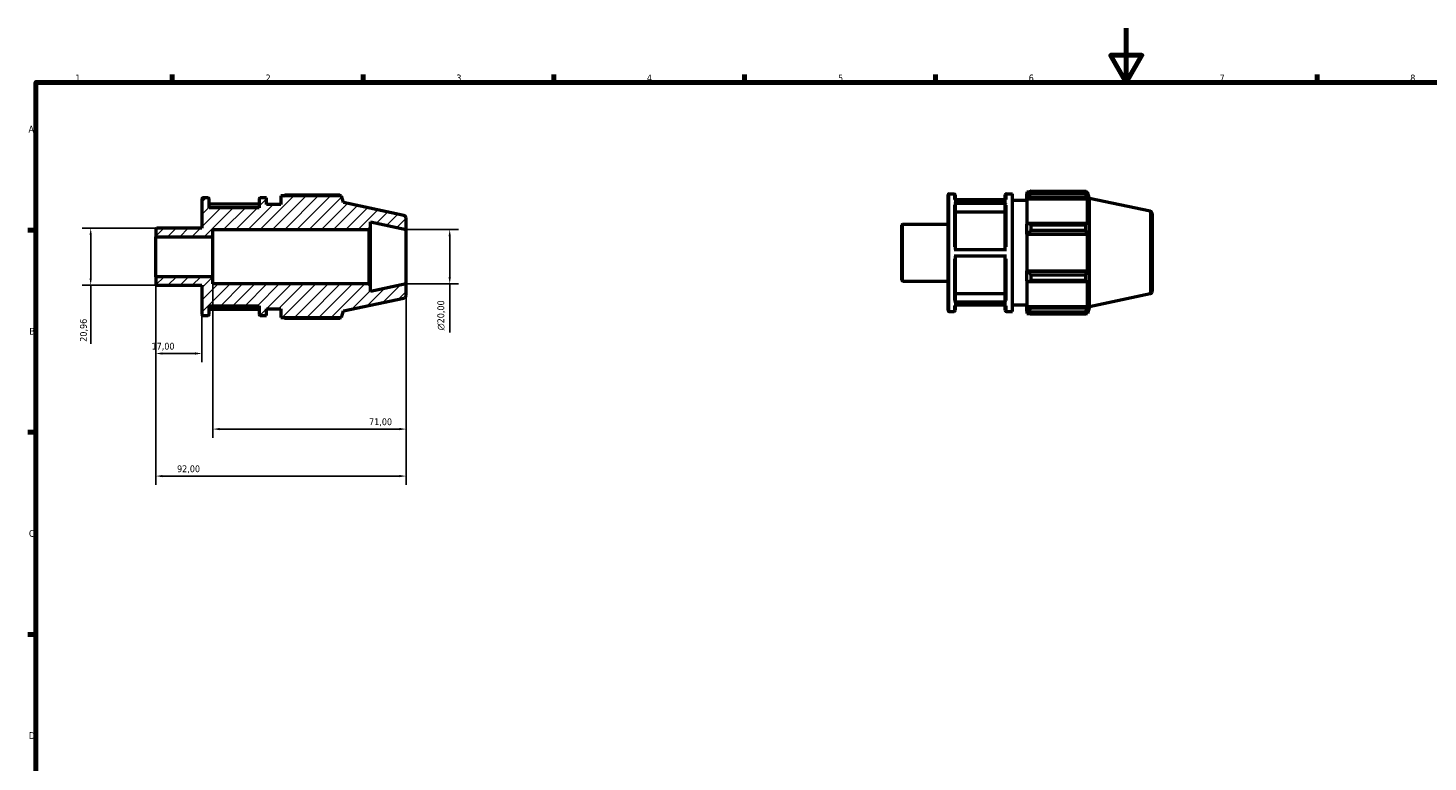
# Model space of a CAD drawing. Header units: millimetres. Extents: x 0 to 931, y 0 to 594.
# Tile 2 of 4: x 17 to 531, y 324 to 594. Entities that reach past the tile are written whole.
import ezdxf

# ---------------------------------------------------------------- set-up
doc = ezdxf.new("R2010")
doc.units = ezdxf.units.MM
for name, color, linetype, lineweight in [('Border (ISO)', 7, 'Continuous', 70), ('Dimension (ISO)', 7, 'Continuous', 25), ('Hatch (ISO)', 7, 'Continuous', 18), ('Visible (ISO)', 7, 'Continuous', 50), ('Visible Narrow (ISO)', 7, 'Continuous', 35)]:
    doc.layers.add(name, color=color, linetype=linetype, lineweight=lineweight)
doc.styles.add('Note Text (ISO)', font='tahoma.ttf')
doc.dimstyles.new('Default (ISO)', dxfattribs={"dimtxt": 2.5, "dimasz": 2.5, "dimexe": 3.175, "dimexo": 0, "dimgap": 0.762, "dimtad": 1, "dimrnd": 1e-08, "dimzin": 0, "dimtxsty": 'Note Text (ISO)', "dimcen": 0.09, "dimdle": 10, "dimclrd": 256, "dimclre": 256, "dimclrt": 232, "dimazin": 0, "dimtfac": 1.40208, "dimtmove": 0, "dimatfit": 3, "dimfxl": 1, "dimtolj": 1, "dimtzin": 0, "dimlwd": -1, "dimlwe": -1, "dimarcsym": 0})

# ---------------------------------------------------------------- blocks, each defined once
blk = doc.blocks.new('Borders Default Border')
at = {"layer": 'Border (ISO)'}
for p, q in [((70.08, 574), (70.08, 576.9)), ((140.17, 574), (140.17, 576.9)), ((210.25, 574), (210.25, 576.9)), ((280.33, 574), (280.33, 576.9)), ((350.42, 574), (350.42, 576.9)), ((490.58, 574), (490.58, 576.9)), ((20, 519.75), (17.1, 519.75)), ((20, 445.5), (17.1, 445.5)), ((20, 371.25), (17.1, 371.25))]:
    blk.add_line(p, q, dxfattribs=at)
at = {"layer": 'Border (ISO)', "flags": 128}
for points in [[(420.5, 594), (420.5, 574), (414.73, 584), (426.27, 584), (420.5, 574)], [(20, 20), (20, 574), (821, 574), (821, 20), (20, 20)]]:
    blk.add_lwpolyline(points, dxfattribs=at)
at = {"layer": 'Border (ISO)', "color": 232, "true_color": 0xca0064, "char_height": 2.5, "attachment_point": 7, "style": 'Note Text (ISO)'}
for s, insert in [('1', (34.48, 574.4)), ('2', (104.37, 574.4)), ('3', (174.43, 574.35)), ('4', (244.42, 574.4)), ('5', (314.64, 574.35)), ('6', (384.66, 574.35)), ('7', (454.77, 574.4)), ('8', (524.81, 574.34)), ('A', (17.29, 555.62)), ('B', (17.59, 481.37)), ('C', (17.43, 407.08)), ('D', (17.43, 332.88))]:
    blk.add_mtext(s, dxfattribs=dict(at, insert=insert))
blk = doc.blocks.new('*D8')
at = {"layer": 'Defpoints', "color": 0, "transparency": 16777216}
for p in [(156, 520), (156, 500), (172, 500)]:
    blk.add_point(p, dxfattribs=at)
at = {"layer": 'Dimension (ISO)', "transparency": 16777216}
for p, q in [((156, 520), (175.18, 520)), ((172, 517.5), (172, 502.5)), ((156, 500), (175.18, 500)), ((172, 500), (172, 482.18))]:
    blk.add_line(p, q, dxfattribs=at)
for points in [[(171.58, 517.5), (172.42, 517.5), (172, 520)], [(171.58, 502.5), (172.42, 502.5), (172, 500)]]:
    blk.add_solid(points, dxfattribs=at)
at = {"layer": 'Dimension (ISO)', "color": 232, "true_color": 0xca0064, "transparency": 16777216, "insert": (167.48, 482.94), "char_height": 2.5, "attachment_point": 1, "rotation": 90, "style": 'Note Text (ISO)'}
blk.add_mtext('\\A1;\\fAIGDT|b0|i0;\\H2.5000;\\ln\\fTahoma|b0|i0;\\H2.5000;20,00', dxfattribs=at)
blk = doc.blocks.new('*D9')
at = {"layer": 'Defpoints', "color": 0, "transparency": 16777216}
for p in [(64, 502.67), (81, 488.8), (64, 474.45)]:
    blk.add_point(p, dxfattribs=at)
at = {"layer": 'Dimension (ISO)', "transparency": 16777216}
for p, q in [((64, 502.67), (64, 471.28)), ((81, 488.8), (81, 471.28)), ((78.5, 474.45), (66.5, 474.45))]:
    blk.add_line(p, q, dxfattribs=at)
for points in [[(66.5, 474.87), (66.5, 474.04), (64, 474.45)], [(78.5, 474.87), (78.5, 474.04), (81, 474.45)]]:
    blk.add_solid(points, dxfattribs=at)
at = {"layer": 'Dimension (ISO)', "color": 232, "true_color": 0xca0064, "transparency": 16777216, "insert": (62.48, 478.39), "char_height": 2.5, "attachment_point": 1, "style": 'Note Text (ISO)'}
blk.add_mtext('\\A1;17,00', dxfattribs=at)
blk = doc.blocks.new('*D10')
at = {"layer": 'Defpoints', "color": 0, "transparency": 16777216}
for p in [(85, 502.67), (156, 500), (156, 446.7)]:
    blk.add_point(p, dxfattribs=at)
at = {"layer": 'Dimension (ISO)', "transparency": 16777216}
for p, q in [((85, 502.67), (85, 443.53)), ((156, 500), (156, 443.53)), ((87.5, 446.7), (153.5, 446.7))]:
    blk.add_line(p, q, dxfattribs=at)
for points in [[(87.5, 447.12), (87.5, 446.28), (85, 446.7)], [(153.5, 447.12), (153.5, 446.28), (156, 446.7)]]:
    blk.add_solid(points, dxfattribs=at)
at = {"layer": 'Dimension (ISO)', "color": 232, "true_color": 0xca0064, "transparency": 16777216, "insert": (142.38, 450.63), "char_height": 2.5, "attachment_point": 1, "style": 'Note Text (ISO)'}
blk.add_mtext('\\A1;71,00', dxfattribs=at)
blk = doc.blocks.new('*D11')
at = {"layer": 'Defpoints', "color": 0, "transparency": 16777216}
for p in [(64, 502.67), (156, 500), (64, 429.43)]:
    blk.add_point(p, dxfattribs=at)
at = {"layer": 'Dimension (ISO)', "transparency": 16777216}
for p, q in [((64, 502.67), (64, 426.25)), ((156, 500), (156, 426.25)), ((153.5, 429.43), (66.5, 429.43))]:
    blk.add_line(p, q, dxfattribs=at)
for points in [[(66.5, 429.84), (66.5, 429.01), (64, 429.43)], [(153.5, 429.84), (153.5, 429.01), (156, 429.43)]]:
    blk.add_solid(points, dxfattribs=at)
at = {"layer": 'Dimension (ISO)', "color": 232, "true_color": 0xca0064, "transparency": 16777216, "insert": (71.85, 433.36), "char_height": 2.5, "attachment_point": 1, "style": 'Note Text (ISO)'}
blk.add_mtext('\\A1;92,00', dxfattribs=at)
blk = doc.blocks.new('*D12')
at = {"layer": 'Defpoints', "color": 0, "transparency": 16777216}
for p in [(64.4, 520.48), (40.13, 499.52), (64.4, 499.52)]:
    blk.add_point(p, dxfattribs=at)
at = {"layer": 'Dimension (ISO)', "transparency": 16777216}
for p, q in [((64.4, 520.48), (36.96, 520.48)), ((40.13, 517.98), (40.13, 502.02)), ((64.4, 499.52), (36.96, 499.52)), ((40.13, 499.52), (40.13, 478))]:
    blk.add_line(p, q, dxfattribs=at)
for points in [[(39.72, 517.98), (40.55, 517.98), (40.13, 520.48)], [(39.72, 502.02), (40.55, 502.02), (40.13, 499.52)]]:
    blk.add_solid(points, dxfattribs=at)
at = {"layer": 'Dimension (ISO)', "color": 232, "true_color": 0xca0064, "transparency": 16777216, "insert": (36.2, 478.76), "char_height": 2.5, "attachment_point": 1, "rotation": 90, "style": 'Note Text (ISO)'}
blk.add_mtext('\\A1;20,96', dxfattribs=at)

msp = doc.modelspace()

# ---------------------------------------------------------------- hatches: boundary and pattern name
at = {"layer": 'Hatch (ISO)'}
h = msp.add_hatch(dxfattribs=at)
h.set_pattern_fill('ANSI31', color=256, scale=25.4, style=0)
h.set_pattern_definition([(45, (0, 0), (-2.245064, 2.245064), [])])
edge = h.paths.add_edge_path()
edge.add_ellipse((155, 495.81), major_axis=(0.208, -0.978), ratio=1, start_angle=0, end_angle=78)
edge.add_line((156, 495.81), (156, 500))
edge.add_line((156, 500), (142.857, 497.206))
edge.add_line((142.857, 497.206), (142.857, 499.4))
edge.add_line((142.857, 499.4), (142.257, 500))
edge.add_line((142.257, 500), (85, 500))
edge.add_line((85, 500), (85, 502.666))
edge.add_line((85, 502.666), (64, 502.666))
edge.add_line((64, 502.666), (64, 499.923))
edge.add_ellipse((64.4, 499.923), major_axis=(-0.4, 0), ratio=1, start_angle=0, end_angle=90)
edge.add_line((64.4, 499.522), (81, 499.522))
edge.add_line((81, 499.522), (81, 488.8))
edge.add_ellipse((81.4, 488.8), major_axis=(-0.4, 0), ratio=1, start_angle=0, end_angle=90)
edge.add_line((81.4, 488.4), (83.229, 488.4))
edge.add_ellipse((83.229, 488.8), major_axis=(0, -0.4), ratio=1, start_angle=0, end_angle=90)
edge.add_line((83.629, 488.8), (83.629, 492))
edge.add_line((83.629, 492), (102.029, 492))
edge.add_line((102.029, 492), (102.029, 488.8))
edge.add_ellipse((102.429, 488.8), major_axis=(-0.4, 0), ratio=1, start_angle=0, end_angle=90)
edge.add_line((102.429, 488.4), (104.657, 488.4))
edge.add_line((104.657, 488.4), (104.657, 490.8))
edge.add_line((104.657, 490.8), (110, 490.8))
edge.add_line((110, 490.8), (110, 487.68))
edge.add_line((110, 487.68), (132.21, 487.68))
edge.add_line((132.21, 487.68), (133, 490.111))
edge.add_line((133, 490.111), (155.208, 494.832))
edge = h.paths.add_edge_path()
edge.add_ellipse((155, 524.19), major_axis=(1, 0), ratio=1, start_angle=0, end_angle=78)
edge.add_line((155.208, 525.168), (133, 529.889))
edge.add_line((133, 529.889), (132.21, 532.32))
edge.add_line((132.21, 532.32), (110, 532.32))
edge.add_line((110, 532.32), (110, 529.2))
edge.add_line((110, 529.2), (104.657, 529.2))
edge.add_line((104.657, 529.2), (104.657, 531.6))
edge.add_line((104.657, 531.6), (102.429, 531.6))
edge.add_ellipse((102.429, 531.2), major_axis=(0, 0.4), ratio=1, start_angle=0, end_angle=90)
edge.add_line((102.029, 531.2), (102.029, 528))
edge.add_line((102.029, 528), (83.629, 528))
edge.add_line((83.629, 528), (83.629, 531.2))
edge.add_ellipse((83.229, 531.2), major_axis=(0.4, 0), ratio=1, start_angle=0, end_angle=90)
edge.add_line((83.229, 531.6), (81.4, 531.6))
edge.add_ellipse((81.4, 531.2), major_axis=(0, 0.4), ratio=1, start_angle=0, end_angle=90)
edge.add_line((81, 531.2), (81, 520.477))
edge.add_line((81, 520.477), (64.4, 520.477))
edge.add_ellipse((64.4, 520.077), major_axis=(0, 0.4), ratio=1, start_angle=0, end_angle=90)
edge.add_line((64, 520.077), (64, 517.334))
edge.add_line((64, 517.334), (85, 517.334))
edge.add_line((85, 517.334), (85, 520))
edge.add_line((85, 520), (142.257, 520))
edge.add_line((142.257, 520), (142.857, 520.6))
edge.add_line((142.857, 520.6), (142.857, 522.794))
edge.add_line((142.857, 522.794), (156, 520))
edge.add_line((156, 520), (156, 524.19))

# ---------------------------------------------------------------- linework, layer by layer
at = {"layer": 'Visible (ISO)'}
for p, q in [((81, 531.2), (81, 520.477)), ((83.229, 531.6), (81.4, 531.6)), ((83.629, 528), (83.629, 531.2)), ((102.029, 531.2), (102.029, 528)), ((104.657, 531.6), (102.429, 531.6)), ((104.657, 529.2), (104.657, 531.6)), ((132.21, 532.32), (110, 532.32)), ((110, 532.32), (110, 529.2)), ((131.664, 532.582), (111.44, 532.582)), ((133, 529.889), (132.21, 532.32)), ((155.208, 525.168), (133, 529.889)), ((355.031, 490.32), (355.031, 532.72)), ((355.431, 533.12), (357.26, 533.12)), ((357.26, 530.746), (376.46, 530.746)), ((357.66, 532.72), (357.66, 530.746)), ((376.06, 530.848), (357.66, 530.848)), ((376.06, 530.746), (376.06, 532.72)), ((376.46, 533.12), (378.688, 533.12)), ((378.688, 489.92), (378.688, 533.12)), ((378.688, 530.72), (384.031, 530.72)), ((384.031, 533.84), (384.031, 533.036)), ((384.031, 533.84), (385.053, 533.84)), ((384.511, 533.493), (384.031, 533.036)), ((384.031, 531.531), (384.031, 533.036)), ((384.031, 531.531), (384.511, 531.957)), ((384.031, 531.318), (384.031, 531.531)), ((384.031, 531.318), (384.031, 521.937)), ((384.031, 531.318), (406.241, 531.318)), ((384.511, 531.957), (406.007, 531.957)), ((385.471, 534.102), (385.471, 533.234)), ((385.471, 534.102), (405.695, 534.102)), ((405.695, 533.234), (385.471, 533.234)), ((405.695, 533.234), (405.695, 534.102)), ((405.831, 533.84), (406.241, 533.84)), ((406.241, 532.807), (406.007, 533.493)), ((406.007, 531.957), (406.241, 531.318)), ((407.031, 531.409), (406.241, 533.84)), ((406.241, 532.807), (406.241, 533.84)), ((406.241, 521.826), (406.241, 531.318)), ((407.031, 491.631), (407.031, 531.409)), ((429.239, 526.688), (407.031, 531.409)), ((102.029, 529.328), (83.629, 529.328)), ((102.029, 528), (83.629, 528)), ((110, 529.2), (104.657, 529.2)), ((376.46, 529.535), (357.26, 529.535)), ((357.66, 529.188), (357.66, 512.607)), ((376.06, 526.41), (357.66, 526.41)), ((376.06, 512.607), (376.06, 529.188)), ((430.031, 525.71), (430.031, 497.33)), ((64, 520.077), (64, 517.334)), ((81, 520.477), (64.4, 520.477)), ((85, 517.334), (85, 520)), ((85, 520), (142.257, 520)), ((142.257, 520), (142.857, 520.6)), ((142.257, 520), (142.257, 500)), ((142.857, 520.6), (142.857, 522.794)), ((142.857, 522.794), (156, 520)), ((142.857, 499.4), (142.857, 520.6)), ((156, 520), (156, 524.19)), ((156, 500), (156, 520)), ((338.031, 501.442), (338.031, 521.597)), ((338.431, 521.997), (355.031, 521.997)), ((384.511, 522.158), (384.031, 521.937)), ((384.031, 518.304), (384.031, 521.937)), ((406.007, 522.158), (384.511, 522.158)), ((385.471, 521.742), (385.471, 519.646)), ((385.471, 521.742), (405.695, 521.742)), ((405.695, 519.646), (385.471, 519.646)), ((405.695, 519.646), (405.695, 521.742)), ((406.241, 521.826), (406.007, 522.158)), ((64, 517.334), (85, 517.334)), ((64, 502.666), (64, 517.334)), ((85, 502.666), (85, 517.334)), ((384.031, 518.304), (384.511, 518.448)), ((384.031, 518.232), (384.031, 518.304)), ((384.031, 518.232), (384.031, 504.808)), ((384.031, 518.232), (406.241, 518.232)), ((384.511, 518.448), (406.007, 518.448)), ((406.007, 518.448), (406.241, 518.232)), ((406.241, 504.808), (406.241, 518.232)), ((357.26, 512.607), (376.46, 512.607)), ((376.46, 510.207), (357.26, 510.207)), ((357.66, 510.207), (357.66, 493.728)), ((376.06, 493.728), (376.06, 510.207)), ((384.031, 504.736), (384.031, 504.808)), ((384.031, 504.808), (406.241, 504.808)), ((384.031, 501.103), (384.031, 504.736)), ((384.511, 504.592), (384.031, 504.736)), ((406.007, 504.592), (384.511, 504.592)), ((406.241, 504.808), (406.007, 504.592)), ((85, 502.666), (64, 502.666)), ((64, 502.666), (64, 499.923)), ((64.4, 499.522), (81, 499.522)), ((81, 499.522), (81, 488.8)), ((85, 500), (85, 502.666)), ((142.257, 500), (85, 500)), ((142.857, 499.4), (142.257, 500)), ((156, 500), (142.857, 497.206)), ((142.857, 497.206), (142.857, 499.4)), ((156, 495.81), (156, 500)), ((338.431, 501.042), (355.031, 501.042)), ((384.031, 501.103), (384.511, 500.881)), ((384.031, 501.103), (384.031, 491.722)), ((384.511, 500.881), (406.007, 500.881)), ((385.471, 503.393), (385.471, 501.298)), ((385.471, 503.393), (405.695, 503.393)), ((405.695, 501.298), (385.471, 501.298)), ((405.695, 501.298), (405.695, 503.393)), ((406.007, 500.881), (406.241, 501.214)), ((406.241, 491.722), (406.241, 501.214)), ((133, 490.111), (155.208, 494.832)), ((357.66, 496.503), (376.06, 496.503)), ((429.239, 496.351), (407.031, 491.631)), ((83.629, 488.8), (83.629, 492)), ((83.629, 492), (102.029, 492)), ((83.629, 490.774), (102.029, 490.774)), ((102.029, 492), (102.029, 488.8)), ((104.657, 488.4), (104.657, 490.8)), ((104.657, 490.8), (110, 490.8)), ((110, 490.8), (110, 487.68)), ((132.21, 487.68), (133, 490.111)), ((355.431, 489.92), (357.26, 489.92)), ((357.26, 493.381), (376.46, 493.381)), ((376.46, 492.192), (357.26, 492.192)), ((357.66, 492.192), (357.66, 490.32)), ((376.06, 490.32), (376.06, 492.192)), ((376.46, 489.92), (378.688, 489.92)), ((378.688, 492.32), (384.031, 492.32)), ((384.031, 491.509), (384.031, 491.722)), ((384.031, 491.722), (406.241, 491.722)), ((384.031, 490.004), (384.031, 491.509)), ((384.511, 491.083), (384.031, 491.509)), ((384.031, 490.004), (384.511, 489.546)), ((384.031, 490.004), (384.031, 489.2)), ((384.031, 489.2), (385.053, 489.2)), ((406.007, 491.083), (384.511, 491.083)), ((385.471, 489.805), (385.471, 488.938)), ((385.471, 489.805), (405.695, 489.805)), ((405.695, 488.938), (385.471, 488.938)), ((405.695, 488.938), (405.695, 489.805)), ((405.831, 489.2), (406.241, 489.2)), ((406.241, 491.722), (406.007, 491.083)), ((406.007, 489.546), (406.241, 490.233)), ((407.031, 491.631), (406.241, 489.2)), ((406.241, 489.2), (406.241, 490.233)), ((81.4, 488.4), (83.229, 488.4)), ((102.429, 488.4), (104.657, 488.4)), ((110, 487.68), (132.21, 487.68)), ((111.44, 487.418), (131.664, 487.418))]:
    msp.add_line(p, q, dxfattribs=at)
for centre, radius, start, end in [((81.4, 531.2), 0.4, 90, 180), ((83.229, 531.2), 0.4, 0, 90), ((102.429, 531.2), 0.4, 90, 180), ((355.431, 532.72), 0.4, 90, 180), ((357.26, 532.72), 0.4, 0, 90), ((376.46, 532.72), 0.4, 90, 180), ((155, 524.19), 1, 0, 78), ((429.031, 525.71), 1, 0, 78), ((64.4, 520.077), 0.4, 90, 180), ((338.431, 521.597), 0.4, 90, 180), ((64.4, 499.923), 0.4, 180, 270), ((338.431, 501.442), 0.4, 180, 270), ((155, 495.81), 1, 282, 0), ((429.031, 497.33), 1, 282, 0), ((81.4, 488.8), 0.4, 180, 270), ((83.229, 488.8), 0.4, 270, 0), ((102.429, 488.8), 0.4, 180, 270), ((355.431, 490.32), 0.4, 180, 270), ((357.26, 490.32), 0.4, 270, 0), ((376.46, 490.32), 0.4, 180, 270)]:
    msp.add_arc(centre, radius, start, end, dxfattribs=at)
for points, weights in [([(111.022, 532.32), (111.227, 532.45), (111.44, 532.582)], [1.01182948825, 1.01393611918, 1.01589660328]), ([(131.8, 532.32), (131.733, 532.45), (131.664, 532.582)], [1.00160993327, 1.00087878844, 1]), ([(385.471, 534.102), (384.972, 533.792), (384.511, 533.493)], [1.01589660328, 1.01130664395, 1.00591559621]), ([(384.511, 531.957), (384.972, 532.582), (385.471, 533.234)], [1.00591559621, 1.01130664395, 1.01589660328]), ([(405.695, 534.102), (405.858, 533.792), (406.007, 533.493)], [1, 1.00206524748, 1.00331505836]), ([(406.007, 531.957), (405.858, 532.582), (405.695, 533.234)], [1.00331505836, 1.00206524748, 1]), ([(385.471, 521.742), (384.972, 521.954), (384.511, 522.158)], [1.01589660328, 1.01130664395, 1.00591559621]), ([(384.511, 518.448), (384.972, 519.035), (385.471, 519.646)], [1.00591559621, 1.01130664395, 1.01589660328]), ([(405.695, 521.742), (405.858, 521.954), (406.007, 522.158)], [1, 1.00206524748, 1.00331505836]), ([(406.007, 518.448), (405.858, 519.035), (405.695, 519.646)], [1.00331505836, 1.00206524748, 1]), ([(385.471, 503.393), (384.972, 504.005), (384.511, 504.592)], [1.01589660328, 1.01130664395, 1.00591559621]), ([(405.695, 503.393), (405.858, 504.005), (406.007, 504.592)], [1, 1.00206524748, 1.00331505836]), ([(384.511, 500.881), (384.972, 501.085), (385.471, 501.298)], [1.00591559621, 1.01130664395, 1.01589660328]), ([(406.007, 500.881), (405.858, 501.085), (405.695, 501.298)], [1.00331505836, 1.00206524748, 1]), ([(385.471, 489.805), (384.972, 490.457), (384.511, 491.083)], [1.01589660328, 1.01130664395, 1.00591559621]), ([(384.511, 489.546), (384.972, 489.248), (385.471, 488.938)], [1.00591559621, 1.01130664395, 1.01589660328]), ([(405.695, 489.805), (405.858, 490.457), (406.007, 491.083)], [1, 1.00206524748, 1.00331505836]), ([(406.007, 489.546), (405.858, 489.248), (405.695, 488.938)], [1.00331505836, 1.00206524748, 1]), ([(111.44, 487.418), (111.227, 487.55), (111.022, 487.68)], [1.01589660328, 1.01393611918, 1.01182948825]), ([(131.664, 487.418), (131.733, 487.55), (131.8, 487.68)], [1, 1.00087878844, 1.00160993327])]:
    msp.add_rational_spline(points, weights, degree=2, dxfattribs=at)
for points, knots in [([(357.26, 529.535), (357.309, 529.535), (357.367, 529.525), (357.458, 529.492), (357.508, 529.464), (357.577, 529.403), (357.61, 529.36), (357.648, 529.281), (357.66, 529.231), (357.66, 529.188)], [0, 0, 0, 0, 0.014800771, 0.014800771, 0.02961555, 0.02961555, 0.044447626, 0.044447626, 0.059294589, 0.059294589, 0.059294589, 0.059294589]), ([(376.06, 529.188), (376.06, 529.231), (376.071, 529.281), (376.109, 529.36), (376.142, 529.403), (376.212, 529.464), (376.261, 529.492), (376.352, 529.525), (376.41, 529.535), (376.46, 529.535)], [0.177887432, 0.177887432, 0.177887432, 0.177887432, 0.192734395, 0.192734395, 0.207566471, 0.207566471, 0.22238125, 0.22238125, 0.237182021, 0.237182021, 0.237182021, 0.237182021]), ([(357.66, 493.728), (357.66, 493.685), (357.648, 493.634), (357.61, 493.555), (357.577, 493.513), (357.508, 493.452), (357.458, 493.424), (357.367, 493.391), (357.309, 493.381), (357.26, 493.381)], [0.177833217, 0.177833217, 0.177833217, 0.177833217, 0.192668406, 0.192668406, 0.207493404, 0.207493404, 0.222306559, 0.222306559, 0.23711012, 0.23711012, 0.23711012, 0.23711012]), ([(376.46, 493.381), (376.41, 493.381), (376.352, 493.391), (376.261, 493.424), (376.212, 493.452), (376.142, 493.513), (376.109, 493.555), (376.071, 493.634), (376.06, 493.685), (376.06, 493.728)], [0, 0, 0, 0, 0.014803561, 0.014803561, 0.029616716, 0.029616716, 0.044441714, 0.044441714, 0.059276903, 0.059276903, 0.059276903, 0.059276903])]:
    msp.add_open_spline(points, degree=3, knots=knots, dxfattribs=at)
at = {"layer": 'Visible Narrow (ISO)'}
for p, q in [((355.431, 532.854), (355.431, 490.186)), ((357.26, 530.973), (357.26, 533.114)), ((376.46, 533.114), (376.46, 530.973)), ((357.26, 513.615), (357.26, 528.958)), ((376.46, 528.958), (376.46, 513.615)), ((429.239, 496.538), (429.239, 526.501)), ((338.431, 521.868), (338.431, 501.171)), ((357.26, 493.949), (357.26, 509.2)), ((376.46, 509.2), (376.46, 493.949)), ((357.26, 489.926), (357.26, 491.974)), ((376.46, 491.974), (376.46, 489.926))]:
    msp.add_line(p, q, dxfattribs=at)

# ---------------------------------------------------------------- block references
msp.add_blockref('Borders Default Border', (0, 0))

# ---------------------------------------------------------------- dimensions: what is measured, and where the dimension line sits
at = {"layer": 'Dimension (ISO)'}
for base, p1, p2, angle, override, picture, middle in [((40.13281645, 499.5225), (64.4, 520.4775), (64.4, 499.5225), 90, {"dimdec": 2, "dimtp": 0, "dimtm": 0, "dimtdec": 2, "dimtofl": 0, "dimatfit": 2}, '*D12', (40.13281645, 482.8855)), ((64, 474.453), (81, 488.8), (64, 502.666), 180, {"dimdec": 2, "dimtp": 0, "dimtm": 0, "dimtdec": 2, "dimtofl": 0, "dimatfit": 1}, '*D9', (66.5, 474.453)), ((64, 429.427), (156, 500), (64, 502.666), 180, {"dimdec": 2, "dimtp": 0, "dimtm": 0, "dimtdec": 2, "dimtofl": 0, "dimatfit": 1}, '*D11', (76, 429.427)), ((156, 446.701), (85, 502.666), (156, 500), 180, {"dimdec": 2, "dimtp": 0, "dimtm": 0, "dimtdec": 2, "dimtofl": 0, "dimatfit": 1}, '*D10', (146.5, 446.701))]:
    dim = msp.add_linear_dim(base=base, p1=p1, p2=p2, angle=angle, dimstyle='Default (ISO)', override=override, dxfattribs=at)
    dim.commit()
    dim.dimension.update_dxf_attribs({"geometry": picture, "text_midpoint": middle, "dimtype": 160})
dim = msp.add_linear_dim(base=(172, 500), p1=(156, 520), p2=(156, 500), angle=90, text='\\fAIGDT|b0|i0;\\H2.5000;\\ln\\fTahoma|b0|i0;\\H2.5000;<>', dimstyle='Default (ISO)', override={"dimdec": 2, "dimtp": 0, "dimtm": 0, "dimtdec": 2, "dimtofl": 0, "dimatfit": 2}, dxfattribs=at)
dim.commit()
dim.dimension.update_dxf_attribs({"geometry": '*D8', "text_midpoint": (172, 488.5), "dimtype": 160})

doc.saveas('drawing.dxf')
